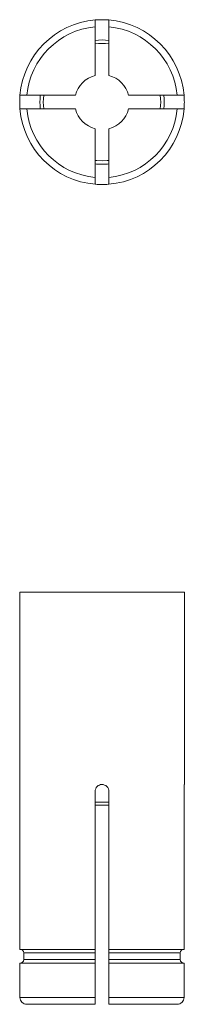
# Model space of a CAD drawing. Header units: millimetres. Extents: x -3.7 to 8.3, y 250.1 to 321.8.
import ezdxf

# ---------------------------------------------------------------- set-up
doc = ezdxf.new("R2010")
doc.units = ezdxf.units.MM

msp = doc.modelspace()

# ---------------------------------------------------------------- linework, layer by layer
at = {"color": 7, "linetype": 'Continuous', "lineweight": 15}
for p, q in [((1.76, 317.687), (1.76, 321.228)), ((2.76, 317.687), (2.76, 321.228)), ((-3.218, 316.25), (0.323, 316.25)), ((4.196, 316.25), (7.737, 316.25)), ((-3.218, 315.25), (0.323, 315.25)), ((4.196, 315.25), (7.737, 315.25)), ((1.76, 310.273), (1.76, 313.814)), ((2.76, 310.273), (2.76, 313.814)), ((-3.74, 280.082), (-3.74, 266.075)), ((-3.74, 280.082), (2.26, 280.082)), ((2.26, 280.082), (8.26, 280.082)), ((8.26, 266.081), (8.26, 280.082)), ((-3.72, 265.582), (-3.72, 254.081)), ((1.76, 254.081), (1.76, 265.582)), ((2.76, 265.582), (2.76, 254.081)), ((8.239, 254.081), (8.239, 265.582)), ((2.761, 264.582), (1.758, 264.582)), ((-3.72, 254.081), (1.76, 254.081)), ((1.76, 253.832), (-3.448, 253.832)), ((-3.448, 253.332), (-3.448, 253.832)), ((1.76, 253.832), (1.76, 253.332)), ((2.76, 254.081), (8.239, 254.081)), ((7.967, 253.832), (2.76, 253.832)), ((2.76, 253.332), (2.76, 253.832)), ((7.967, 253.832), (7.967, 253.332)), ((1.76, 253.082), (-3.72, 253.082)), ((-3.72, 253.082), (-3.72, 250.582)), ((1.76, 253.332), (-3.448, 253.332)), ((1.76, 250.582), (1.76, 253.082)), ((7.967, 253.332), (2.76, 253.332)), ((8.239, 253.082), (2.76, 253.082)), ((2.76, 253.082), (2.76, 250.582)), ((8.239, 250.582), (8.239, 253.082)), ((-3.72, 250.582), (1.76, 250.582)), ((2.76, 250.582), (8.239, 250.582)), ((1.76, 250.082), (-3.218, 250.082)), ((7.737, 250.082), (2.76, 250.082))]:
    msp.add_line(p, q, dxfattribs=at)
at = {"color": 8, "linetype": 'Continuous', "lineweight": 15}
msp.add_line((1.76, 264.804), (2.76, 264.804), dxfattribs=at)
at = {"color": 8, "linetype": 'Continuous', "lineweight": 15, "flags": 128}
for points in [[(1.76, 311.503), (1.871, 311.492), (2.26, 311.474)], [(2.26, 311.226), (1.86, 311.243), (1.76, 311.253)], [(2.26, 311.474), (2.648, 311.492), (2.76, 311.503)], [(2.76, 311.253), (2.659, 311.243), (2.26, 311.226)]]:
    msp.add_lwpolyline(points, dxfattribs=at)
at = {"color": 7, "linetype": 'Continuous', "lineweight": 15}
for radius, start, end in [(6, 94.78019, 175.21981), (5.5, 95.21591, 174.78409), (6, 4.78019, 85.21981), (5.5, 5.21591, 84.78409), (2, 104.47751, 165.52249), (2, 14.47751, 75.52249), (6, 184.78019, 265.21981), (5.5, 185.21591, 264.78409), (2, 194.47751, 255.52249), (6, 274.78019, 355.21981), (5.5, 275.21591, 354.78409), (2, 284.47751, 345.52249)]:
    msp.add_arc((2.26, 315.75), radius, start, end, dxfattribs=at)
at = {"color": 8, "linetype": 'Continuous', "lineweight": 15}
for radius, start, end in [(4.525, 83.65561, 96.34439), (4.276, 83.28532, 96.71468), (4.525, 173.65561, 186.34439), (4.276, 173.28532, 186.71468), (4.276, 353.28532, 6.71468), (4.525, 353.65561, 6.34439)]:
    msp.add_arc((2.26, 315.75), radius, start, end, dxfattribs=at)
at = {"color": 7, "linetype": 'Continuous', "lineweight": 15}
for points, knots in [([(1.76, 321.729), (1.76, 321.729), (1.814, 321.735), (1.998, 321.745), (2.129, 321.75), (2.39, 321.75), (2.519, 321.745), (2.706, 321.734), (2.76, 321.729), (2.76, 321.729)], [0, 0, 0, 0, 0.25, 0.25, 0.5, 0.5, 0.75, 0.75, 1, 1, 1, 1]), ([(1.76, 321.729), (1.76, 321.729), (1.76, 321.675), (1.76, 321.49), (1.76, 321.36), (1.76, 321.228)], [0, 0, 0, 0, 0.5, 0.5, 1, 1, 1, 1]), ([(2.76, 321.228), (2.76, 321.36), (2.76, 321.489), (2.76, 321.675), (2.76, 321.729), (2.76, 321.729)], [0, 0, 0, 0, 0.5, 0.5, 1, 1, 1, 1]), ([(-3.72, 315.25), (-3.72, 315.25), (-3.725, 315.305), (-3.735, 315.489), (-3.74, 315.62), (-3.74, 315.881), (-3.736, 316.01), (-3.724, 316.197), (-3.72, 316.25), (-3.72, 316.25)], [0, 0, 0, 0, 0.25, 0.25, 0.5, 0.5, 0.75, 0.75, 1, 1, 1, 1]), ([(-3.218, 316.25), (-3.35, 316.25), (-3.479, 316.25), (-3.665, 316.25), (-3.72, 316.25), (-3.72, 316.25)], [0, 0, 0, 0, 0.5, 0.5, 1, 1, 1, 1]), ([(8.239, 316.25), (8.239, 316.25), (8.184, 316.25), (7.999, 316.25), (7.869, 316.25), (7.737, 316.25)], [0, 0, 0, 0, 0.5, 0.5, 1, 1, 1, 1]), ([(8.239, 316.25), (8.239, 316.25), (8.244, 316.196), (8.255, 316.012), (8.26, 315.883), (8.26, 315.619), (8.255, 315.489), (8.244, 315.305), (8.239, 315.25), (8.239, 315.25)], [0, 0, 0, 0, 0.25, 0.25, 0.5, 0.5, 0.75, 0.75, 1, 1, 1, 1]), ([(-3.72, 315.25), (-3.72, 315.25), (-3.665, 315.25), (-3.48, 315.25), (-3.35, 315.25), (-3.218, 315.25)], [0, 0, 0, 0, 0.5, 0.5, 1, 1, 1, 1]), ([(7.737, 315.25), (7.869, 315.25), (7.999, 315.25), (8.184, 315.25), (8.239, 315.25), (8.239, 315.25)], [0, 0, 0, 0, 0.5, 0.5, 1, 1, 1, 1]), ([(1.76, 310.273), (1.76, 310.141), (1.76, 310.011), (1.76, 309.826), (1.76, 309.771), (1.76, 309.771)], [0, 0, 0, 0, 0.5, 0.5, 1, 1, 1, 1]), ([(2.76, 309.771), (2.76, 309.771), (2.705, 309.766), (2.521, 309.755), (2.39, 309.75), (2.129, 309.75), (2, 309.755), (1.813, 309.766), (1.76, 309.771), (1.76, 309.771)], [0, 0, 0, 0, 0.25, 0.25, 0.5, 0.5, 0.75, 0.75, 1, 1, 1, 1]), ([(2.76, 309.771), (2.76, 309.771), (2.76, 309.826), (2.76, 310.011), (2.76, 310.141), (2.76, 310.273)], [0, 0, 0, 0, 0.5, 0.5, 1, 1, 1, 1]), ([(-3.74, 266.075), (-3.74, 266.077), (-3.741, 266.084), (-3.737, 266.038), (-3.73, 265.942), (-3.723, 265.801), (-3.72, 265.674), (-3.72, 265.6), (-3.72, 265.582)], [0, 0, 0, 0, 0.073027, 0.28689, 0.501023, 0.715805, 0.930606, 1, 1, 1, 1]), ([(1.76, 265.582), (1.76, 265.714), (1.814, 265.843), (1.998, 266.027), (2.129, 266.081), (2.39, 266.082), (2.519, 266.029), (2.706, 265.842), (2.76, 265.714), (2.76, 265.582)], [0, 0, 0, 0, 0.25, 0.25, 0.5, 0.5, 0.75, 0.75, 1, 1, 1, 1]), ([(8.239, 265.582), (8.239, 265.62), (8.239, 265.713), (8.244, 265.854), (8.252, 265.98), (8.258, 266.066), (8.259, 266.076), (8.26, 266.081)], [0, 0, 0, 0, 0.145471, 0.359383, 0.573807, 0.788759, 1, 1, 1, 1]), ([(-3.448, 253.832), (-3.448, 253.901), (-3.478, 253.969), (-3.58, 254.062), (-3.651, 254.086), (-3.72, 254.081)], [0, 0, 0, 0, 0.5, 0.5, 1, 1, 1, 1]), ([(1.76, 254.081), (1.76, 254.086), (1.76, 254.062), (1.76, 253.969), (1.76, 253.901), (1.76, 253.832)], [0, 0, 0, 0, 0.5, 0.5, 1, 1, 1, 1]), ([(2.76, 253.832), (2.76, 253.9), (2.76, 253.969), (2.76, 254.062), (2.76, 254.086), (2.76, 254.081)], [0, 0, 0, 0, 0.5, 0.5, 1, 1, 1, 1]), ([(8.239, 254.081), (8.17, 254.086), (8.099, 254.062), (7.997, 253.969), (7.967, 253.901), (7.967, 253.832)], [0, 0, 0, 0, 0.5, 0.5, 1, 1, 1, 1]), ([(-3.72, 253.082), (-3.651, 253.077), (-3.58, 253.101), (-3.478, 253.194), (-3.448, 253.263), (-3.448, 253.332)], [0, 0, 0, 0, 0.5, 0.5, 1, 1, 1, 1]), ([(1.76, 253.332), (1.76, 253.263), (1.76, 253.194), (1.76, 253.101), (1.76, 253.077), (1.76, 253.082)], [0, 0, 0, 0, 0.5, 0.5, 1, 1, 1, 1]), ([(2.76, 253.082), (2.76, 253.077), (2.76, 253.101), (2.76, 253.194), (2.76, 253.263), (2.76, 253.332)], [0, 0, 0, 0, 0.5, 0.5, 1, 1, 1, 1]), ([(7.967, 253.332), (7.967, 253.263), (7.997, 253.194), (8.099, 253.101), (8.17, 253.077), (8.239, 253.082)], [0, 0, 0, 0, 0.5, 0.5, 1, 1, 1, 1]), ([(-3.218, 250.082), (-3.35, 250.082), (-3.479, 250.135), (-3.665, 250.32), (-3.72, 250.449), (-3.72, 250.582)], [0, 0, 0, 0, 0.5, 0.5, 1, 1, 1, 1]), ([(1.76, 250.582), (1.76, 250.449), (1.76, 250.32), (1.76, 250.136), (1.76, 250.082), (1.76, 250.082)], [0, 0, 0, 0, 0.5, 0.5, 1, 1, 1, 1]), ([(2.76, 250.082), (2.76, 250.082), (2.76, 250.135), (2.76, 250.32), (2.76, 250.449), (2.76, 250.582)], [0, 0, 0, 0, 0.5, 0.5, 1, 1, 1, 1]), ([(8.239, 250.582), (8.239, 250.449), (8.184, 250.32), (7.999, 250.136), (7.869, 250.082), (7.737, 250.082)], [0, 0, 0, 0, 0.5, 0.5, 1, 1, 1, 1])]:
    msp.add_open_spline(points, degree=3, knots=knots, dxfattribs=at)

doc.saveas('drawing.dxf')
